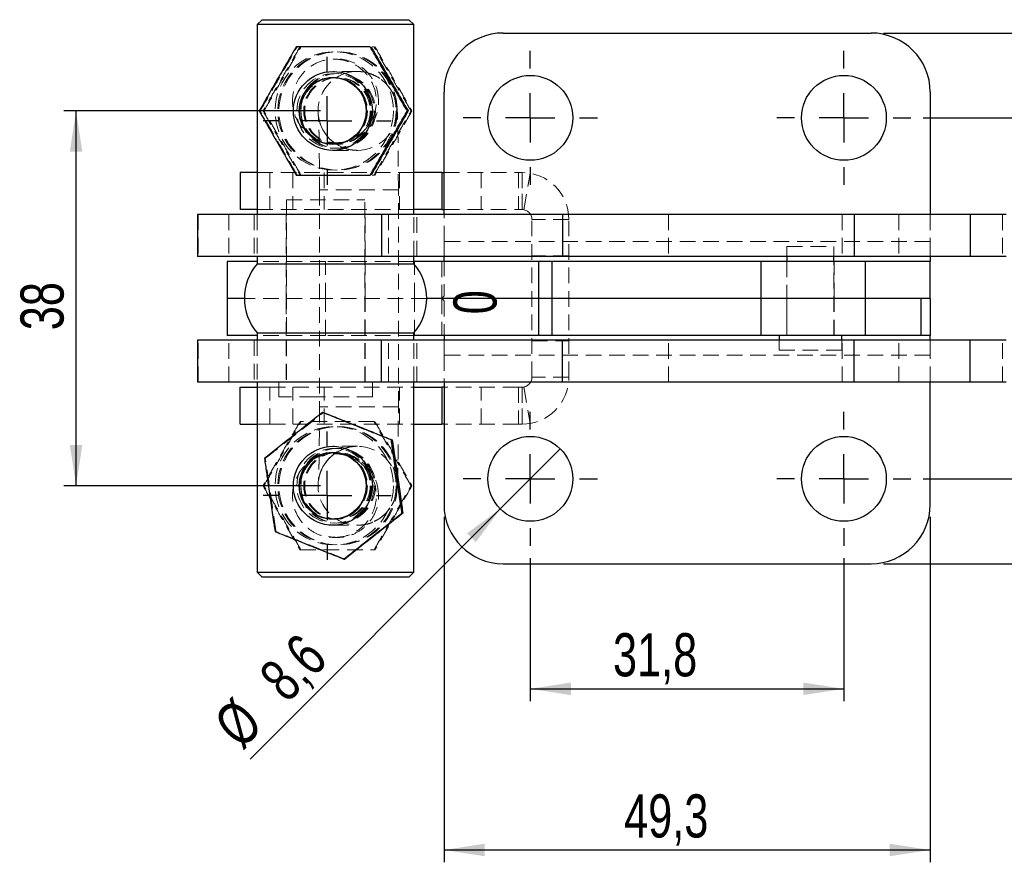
# Model space of a CAD drawing. Header units: millimetres. Extents: x 40 to 407, y 11 to 284.
# Tile 1 of 22: x 40 to 120, y 11 to 80. Entities that reach past the tile are written whole.
import ezdxf

# ---------------------------------------------------------------- set-up
doc = ezdxf.new("R2010")
doc.units = ezdxf.units.MM
doc.linetypes.add('HIDDEN', pattern=[1.905, 1.27, -0.635])
doc.layers.add('FORMATO', color=179, linetype='Continuous')
doc.styles.add('SLDTEXTSTYLE0', font='TXT', dxfattribs={"width": 0.75})
doc.dimstyles.new('SLDDIMSTYLE4', dxfattribs={"dimtxt": 3.5, "dimasz": 3.302, "dimexe": 0, "dimexo": 0.0625, "dimgap": 0.875, "dimtad": 1, "dimdec": 1, "dimlfac": 1.25, "dimrnd": 1e-09, "dimzin": 12, "dimdsep": 46, "dimtxsty": 'SLDTEXTSTYLE0', "dimsah": 1, "dimcen": 0.09, "dimadec": 0, "dimazin": 3, "dimtfac": 1, "dimtdec": 1, "dimtofl": 0, "dimtmove": 0, "dimatfit": 3, "dimfxl": 0, "dimfrac": 2, "dimtolj": 1, "dimtzin": 12, "dimarcsym": 0})
doc.dimstyles.new('SLDDIMSTYLE5', dxfattribs={"dimtxt": 3.5, "dimasz": 3.302, "dimexe": 0, "dimexo": 0.0625, "dimgap": 0.875, "dimtad": 1, "dimdec": 3, "dimlfac": 1.25, "dimrnd": 1e-09, "dimzin": 12, "dimdsep": 46, "dimtxsty": 'SLDTEXTSTYLE0', "dimsah": 1, "dimcen": 0.09, "dimadec": 0, "dimazin": 3, "dimtfac": 1, "dimtdec": 3, "dimtofl": 0, "dimtmove": 0, "dimatfit": 3, "dimfxl": 0, "dimfrac": 2, "dimtolj": 1, "dimtzin": 12, "dimarcsym": 0})
doc.dimstyles.new('SLDDIMSTYLE6', dxfattribs={"dimtxt": 3.5, "dimasz": 3.302, "dimexe": 0, "dimexo": 0.0625, "dimgap": 0.875, "dimtad": 1, "dimdec": 1, "dimlfac": 1.25, "dimrnd": 1e-09, "dimzin": 12, "dimdsep": 46, "dimtxsty": 'SLDTEXTSTYLE0', "dimsah": 1, "dimcen": 0.09, "dimadec": 0, "dimazin": 3, "dimtfac": 1, "dimtofl": 0, "dimtmove": 0, "dimatfit": 3, "dimfxl": 0, "dimfrac": 2, "dimtolj": 1, "dimtzin": 12, "dimarcsym": 0})
doc.dimstyles.new('SLDDIMSTYLE7', dxfattribs={"dimtxt": 3.5, "dimasz": 3.302, "dimexe": 0, "dimexo": 0.0625, "dimgap": 0.875, "dimtad": 1, "dimdec": 3, "dimlfac": 1.25, "dimrnd": 1e-09, "dimdsep": 46, "dimtxsty": 'SLDTEXTSTYLE0', "dimblk1": 'NONE', "dimblk2": 'NONE', "dimsah": 1, "dimcen": 0.09, "dimadec": 0, "dimazin": 2, "dimtfac": 1, "dimtdec": 3, "dimtmove": 0, "dimatfit": 0, "dimldrblk": 'NONE', "dimfxl": 0, "dimfrac": 2, "dimtolj": 1, "dimtzin": 12, "dimarcsym": 0})
doc.dimstyles.new('SLDDIMSTYLE8', dxfattribs={"dimtxt": 3.5, "dimasz": 3.302, "dimexe": 0, "dimexo": 0.0625, "dimgap": 0.875, "dimtad": 1, "dimdec": 3, "dimlfac": 1.25, "dimrnd": 1e-09, "dimzin": 12, "dimdsep": 46, "dimtxsty": 'SLDTEXTSTYLE0', "dimblk1": 'NONE', "dimsah": 1, "dimcen": 0, "dimadec": 0, "dimazin": 3, "dimtfac": 1, "dimtdec": 3, "dimtmove": 0, "dimatfit": 3, "dimldrblk": 'NONE', "dimfxl": 0, "dimfrac": 2, "dimtolj": 1, "dimtzin": 12, "dimarcsym": 0})

# ---------------------------------------------------------------- blocks, each defined once
blk = doc.blocks.new('_D_8')
at = {"layer": 'FORMATO'}
for p, q in [((74.193, 39.498), (74.193, 11.479)), ((113.633, 39.498), (113.633, 11.479)), ((74.193, 12.479), (113.633, 12.479))]:
    blk.add_line(p, q, dxfattribs=at)
for points in [[(74.193, 12.479), (77.495, 11.971), (77.495, 12.987)], [(113.633, 12.479), (110.331, 12.987), (110.331, 11.971)]]:
    blk.add_solid(points, dxfattribs=at)
at = {"layer": 'FORMATO', "insert": (88.803, 16.99), "char_height": 3.5, "attachment_point": 1, "style": 'SLDTEXTSTYLE0'}
blk.add_mtext('49,3', dxfattribs=at)
blk = doc.blocks.new('_D_9')
at = {"layer": 'FORMATO'}
for p, q in [((109.833, 78.737), (151.622, 78.737)), ((150.622, 35.698), (150.622, 78.737)), ((109.833, 35.698), (151.622, 35.698)), ((150.622, 35.698), (150.622, 20.092))]:
    blk.add_line(p, q, dxfattribs=at)
for points in [[(150.622, 78.737), (150.114, 75.435), (151.13, 75.435)], [(150.622, 35.698), (151.13, 39), (150.114, 39)]]:
    blk.add_solid(points, dxfattribs=at)
at = {"layer": 'FORMATO', "insert": (146.11, 20.092), "char_height": 3.5, "attachment_point": 1, "rotation": 90, "style": 'SLDTEXTSTYLE0'}
blk.add_mtext('53,8', dxfattribs=at)
blk = doc.blocks.new('_D_10')
at = {"layer": 'FORMATO', "insert": (74.956, 55.925), "char_height": 3.5, "attachment_point": 1, "rotation": 90, "style": 'SLDTEXTSTYLE0'}
blk.add_mtext('0', dxfattribs=at)
blk = doc.blocks.new('_NONE')
blk = doc.blocks.new('_D_11')
at = {"layer": 'FORMATO'}
for p, q in [((81.193, 36.138), (81.193, 24.548)), ((106.633, 36.138), (106.633, 24.548)), ((81.193, 25.548), (106.633, 25.548))]:
    blk.add_line(p, q, dxfattribs=at)
for points in [[(81.193, 25.548), (84.495, 25.04), (84.495, 26.056)], [(106.633, 25.548), (103.331, 26.056), (103.331, 25.04)]]:
    blk.add_solid(points, dxfattribs=at)
at = {"layer": 'FORMATO', "insert": (87.901, 30.06), "char_height": 3.5, "attachment_point": 1, "style": 'SLDTEXTSTYLE0'}
blk.add_mtext('31,8', dxfattribs=at)
blk = doc.blocks.new('_D_12')
at = {"layer": 'FORMATO'}
for p, q in [((113.073, 71.857), (130.103, 71.857)), ((129.103, 42.578), (129.103, 71.857)), ((113.073, 42.578), (130.103, 42.578)), ((129.103, 42.578), (129.103, 20.092))]:
    blk.add_line(p, q, dxfattribs=at)
for points in [[(129.103, 71.857), (128.595, 68.555), (129.611, 68.555)], [(129.103, 42.578), (129.611, 45.88), (128.595, 45.88)]]:
    blk.add_solid(points, dxfattribs=at)
at = {"layer": 'FORMATO', "insert": (124.591, 20.092), "char_height": 3.5, "attachment_point": 1, "rotation": 90, "style": 'SLDTEXTSTYLE0'}
blk.add_mtext('36,6', dxfattribs=at)
blk = doc.blocks.new('_D_13')
at = {"layer": 'FORMATO'}
for q in [(83.626, 45.01), (58.465, 19.849)]:
    blk.add_line((78.761, 40.146), q, dxfattribs=at)
blk.add_solid([(78.761, 40.146), (76.067, 38.17), (76.785, 37.451)], dxfattribs=at)
at = {"layer": 'FORMATO', "char_height": 3.5, "attachment_point": 1, "rotation": 45, "style": 'SLDTEXTSTYLE0'}
for s, insert in [('8,6', (58.98, 26.799)), ('%%c', (55.286, 23.029))]:
    blk.add_mtext(s, dxfattribs=dict(at, insert=insert))
blk = doc.blocks.new('_D_14')
at = {"layer": 'FORMATO'}
for p, q in [((64.175, 72.418), (43.348, 72.418)), ((44.348, 42.018), (44.348, 72.418)), ((64.175, 42.018), (43.348, 42.018))]:
    blk.add_line(p, q, dxfattribs=at)
for points in [[(44.348, 72.418), (43.84, 69.116), (44.856, 69.116)], [(44.348, 42.018), (44.856, 45.32), (43.84, 45.32)]]:
    blk.add_solid(points, dxfattribs=at)
at = {"layer": 'FORMATO', "insert": (39.836, 54.632), "char_height": 3.5, "attachment_point": 1, "rotation": 90, "style": 'SLDTEXTSTYLE0'}
blk.add_mtext('38', dxfattribs=at)
blk = doc.blocks.new('SW_CENTERMARKSYMBOL_4')
at = {"layer": 'FORMATO', "color": 0}
for p, q in [((0, 4), (0, 5.2)), ((0, 0), (0, 2)), ((-4, 0), (-5.2, 0)), ((0, 0), (-2, 0)), ((0, 0), (0, -2)), ((0, 0), (2, 0)), ((4, 0), (5.2, 0)), ((0, -4), (0, -5.2))]:
    blk.add_line(p, q, dxfattribs=at)
blk = doc.blocks.new('SW_CENTERMARKSYMBOL_5')
at = {"layer": 'FORMATO', "color": 0}
for p, q in [((0, 4), (0, 5.2)), ((0, 0), (0, 2)), ((-4, 0), (-5.2, 0)), ((0, 0), (-2, 0)), ((0, 0), (0, -2)), ((0, 0), (2, 0)), ((4, 0), (5.2, 0)), ((0, -4), (0, -5.2))]:
    blk.add_line(p, q, dxfattribs=at)
blk = doc.blocks.new('SW_CENTERMARKSYMBOL_6')
at = {"layer": 'FORMATO', "color": 0}
for p, q in [((0, 4), (0, 5.44)), ((0, 0), (0, 2)), ((-4, 0), (-5.44, 0)), ((0, 0), (-2, 0)), ((0, 0), (0, -2)), ((0, 0), (2, 0)), ((4, 0), (5.44, 0)), ((0, -4), (0, -5.44))]:
    blk.add_line(p, q, dxfattribs=at)
blk = doc.blocks.new('SW_CENTERMARKSYMBOL_7')
at = {"layer": 'FORMATO', "color": 0}
for p, q in [((0, 4), (0, 5.44)), ((0, 0), (0, 2)), ((-4, 0), (-5.44, 0)), ((0, 0), (-2, 0)), ((0, 0), (0, -2)), ((0, 0), (2, 0)), ((4, 0), (5.44, 0)), ((0, -4), (0, -5.44))]:
    blk.add_line(p, q, dxfattribs=at)
blk = doc.blocks.new('SW_CENTERMARKSYMBOL_8')
at = {"layer": 'FORMATO', "color": 0}
for p, q in [((0, 4), (0, 5.44)), ((0, 0), (0, 2)), ((-4, 0), (-5.44, 0)), ((0, 0), (-2, 0)), ((0, 0), (0, -2)), ((0, 0), (2, 0)), ((4, 0), (5.44, 0)), ((0, -4), (0, -5.44))]:
    blk.add_line(p, q, dxfattribs=at)
blk = doc.blocks.new('SW_CENTERMARKSYMBOL_9')
at = {"layer": 'FORMATO', "color": 0}
for p, q in [((0, 4), (0, 5.44)), ((0, 0), (0, 2)), ((-4, 0), (-5.44, 0)), ((0, 0), (-2, 0)), ((0, 0), (0, -2)), ((0, 0), (2, 0)), ((4, 0), (5.44, 0)), ((0, -4), (0, -5.44))]:
    blk.add_line(p, q, dxfattribs=at)

msp = doc.modelspace()

# ---------------------------------------------------------------- linework, layer by layer
at = {"color": 7, "linetype": 'Continuous', "lineweight": 25}
for p, q in [((59.44722, 79.81767), (59.04722, 79.41767)), ((59.04722, 79.41767), (59.04722, 64.01767)), ((71.74722, 79.41767), (59.04722, 79.41767)), ((59.44722, 79.81767), (71.34722, 79.81767)), ((71.74722, 79.41767), (71.34722, 79.81767)), ((71.74722, 64.01767), (71.74722, 79.41767)), ((78.99326, 78.73734), (108.83326, 78.73734)), ((74.19326, 64.01767), (74.19326, 73.93734)), ((113.63326, 73.93734), (113.63326, 64.01767)), ((71.21131, 72.41767), (71.27779, 72.41767)), ((57.66049, 67.41767), (57.66049, 64.41767)), ((59.04722, 67.41767), (57.66049, 67.41767)), ((74.02585, 67.41767), (71.74722, 67.41767)), ((74.02585, 67.41767), (74.02585, 64.41767)), ((74.02585, 67.41767), (74.19326, 67.41767)), ((54.19722, 64.01767), (54.19722, 60.61767)), ((69.11322, 64.01767), (54.19722, 64.01767)), ((59.04722, 64.41767), (57.66049, 64.41767)), ((69.11322, 64.01767), (69.11322, 60.61767)), ((83.81143, 64.01767), (69.11322, 64.01767)), ((74.02585, 64.41767), (71.74722, 64.41767)), ((74.02585, 64.41767), (74.19326, 64.41767)), ((83.81143, 64.01767), (83.81143, 60.61767)), ((107.46007, 64.01767), (83.81143, 64.01767)), ((107.46007, 64.01767), (107.46007, 60.61767)), ((116.87377, 64.01767), (107.46007, 64.01767)), ((116.87377, 64.01767), (116.87377, 60.61767)), ((119.78865, 64.01767), (116.87377, 64.01767)), ((69.11322, 60.61767), (54.19722, 60.61767)), ((56.59326, 60.21767), (56.59326, 57.21767)), ((59.04722, 60.21767), (56.59326, 60.21767)), ((59.04722, 60.61767), (59.04722, 60.01767)), ((59.04722, 60.01767), (65.2864, 60.01767)), ((65.2864, 60.01767), (71.74722, 60.01767)), ((83.81143, 60.61767), (69.11322, 60.61767)), ((71.74722, 60.01767), (71.74722, 60.61767)), ((81.87641, 60.21767), (71.74722, 60.21767)), ((74.19326, 60.28599), (74.19326, 60.61767)), ((81.87641, 57.21767), (81.87641, 60.21767)), ((82.95495, 60.21767), (81.87641, 60.21767)), ((82.95495, 57.21767), (82.95495, 60.21767)), ((99.90766, 60.21767), (82.95495, 60.21767)), ((107.46007, 60.61767), (83.81143, 60.61767)), ((99.90766, 57.21767), (99.90766, 60.21767)), ((108.37625, 60.21767), (99.90766, 60.21767)), ((102.00826, 60.61767), (102.00826, 60.21767)), ((105.81826, 60.21767), (105.81826, 60.61767)), ((116.87377, 60.61767), (107.46007, 60.61767)), ((108.37625, 57.21767), (108.37625, 60.21767)), ((113.63326, 60.21767), (108.37625, 60.21767)), ((113.63326, 60.61767), (113.63326, 60.21767)), ((113.63326, 57.21767), (113.63326, 60.21767)), ((119.78865, 60.61767), (116.87377, 60.61767)), ((56.59326, 57.21767), (56.59326, 54.21767)), ((57.99722, 57.21767), (56.59326, 57.21767)), ((81.87641, 57.21767), (72.79722, 57.21767)), ((82.95495, 57.21767), (81.87641, 57.21767)), ((81.87641, 54.21767), (81.87641, 57.21767)), ((99.90766, 57.21767), (82.95495, 57.21767)), ((82.95495, 54.21767), (82.95495, 57.21767)), ((108.37625, 57.21767), (99.90766, 57.21767)), ((99.90766, 54.21767), (99.90766, 57.21767)), ((113.63326, 57.21767), (108.37625, 57.21767)), ((108.37625, 54.21767), (108.37625, 57.21767)), ((112.90688, 57.21767), (108.37625, 57.21767)), ((112.90688, 54.21767), (112.90688, 57.21767)), ((113.63326, 57.21767), (113.63326, 54.21767)), ((59.04722, 54.41767), (59.04722, 53.81767)), ((59.04722, 54.41767), (65.2864, 54.41767)), ((65.2864, 54.41767), (71.74722, 54.41767)), ((71.74722, 53.81767), (71.74722, 54.41767)), ((54.19722, 53.81767), (54.19722, 50.41767)), ((69.11322, 53.81767), (54.19722, 53.81767)), ((59.04722, 54.21767), (56.59326, 54.21767)), ((69.11322, 50.41767), (69.11322, 53.81767)), ((83.81143, 53.81767), (69.11322, 53.81767)), ((81.87641, 54.21767), (71.74722, 54.21767)), ((74.19326, 54.14936), (74.19326, 53.81767)), ((82.95495, 54.21767), (81.87641, 54.21767)), ((99.90766, 54.21767), (82.95495, 54.21767)), ((83.81143, 50.41767), (83.81143, 53.81767)), ((107.46007, 53.81767), (83.81143, 53.81767)), ((108.37625, 54.21767), (99.90766, 54.21767)), ((101.37326, 54.21767), (101.37326, 53.81767)), ((106.45326, 53.81767), (106.45326, 54.21767)), ((107.46007, 50.41767), (107.46007, 53.81767)), ((116.87377, 53.81767), (107.46007, 53.81767)), ((112.90688, 54.21767), (108.37625, 54.21767)), ((113.63326, 54.21767), (112.90688, 54.21767)), ((113.63326, 53.81767), (113.63326, 54.21767)), ((116.87377, 50.41767), (116.87377, 53.81767)), ((119.78865, 53.81767), (116.87377, 53.81767)), ((69.11322, 50.41767), (54.19722, 50.41767)), ((59.04722, 50.41767), (59.04722, 35.01767)), ((83.81143, 50.41767), (69.11322, 50.41767)), ((71.74722, 35.01767), (71.74722, 50.41767)), ((74.19326, 50.41767), (74.19326, 40.49801)), ((107.46007, 50.41767), (83.81143, 50.41767)), ((116.87377, 50.41767), (107.46007, 50.41767)), ((113.63326, 40.49801), (113.63326, 50.41767)), ((119.78865, 50.41767), (116.87377, 50.41767)), ((57.66049, 47.01767), (57.66049, 50.01767)), ((57.66049, 50.01767), (59.04722, 50.01767)), ((71.74722, 50.01767), (74.02585, 50.01767)), ((74.02585, 50.01767), (74.02585, 47.01767)), ((74.19326, 50.01767), (74.02585, 50.01767)), ((64.34561, 47.95988), (64.41209, 47.95988)), ((57.66049, 47.01767), (59.04722, 47.01767)), ((71.74722, 47.01767), (74.02585, 47.01767)), ((74.19326, 47.01767), (74.02585, 47.01767)), ((69.92201, 45.73555), (69.98849, 45.73555)), ((70.78418, 39.79335), (70.85066, 39.79335)), ((66.06995, 36.07547), (66.13643, 36.07547)), ((78.99326, 35.69801), (108.83326, 35.69801)), ((59.04722, 35.01767), (59.44722, 34.61767)), ((59.04722, 35.01767), (71.74722, 35.01767)), ((71.34722, 34.61767), (59.44722, 34.61767)), ((71.34722, 34.61767), (71.74722, 35.01767))]:
    msp.add_line(p, q, dxfattribs=at)
at = {"color": 7, "linetype": 'HIDDEN', "lineweight": 18}
for p, q in [((68.52195, 77.61767), (68.3571, 77.61767)), ((65.50805, 76.61767), (65.2864, 76.61767)), ((65.28234, 75.11767), (65.1747, 75.11767)), ((67.17737, 75.61767), (65.18081, 75.61767)), ((65.59474, 75.11767), (65.51211, 75.11767)), ((59.20426, 72.41767), (59.27074, 72.41767)), ((59.51665, 72.41767), (59.58313, 72.41767)), ((71.52371, 72.41767), (71.59019, 72.41767)), ((65.1747, 69.71767), (65.28234, 69.71767)), ((65.2864, 69.81767), (65.50805, 69.81767)), ((65.51211, 69.71767), (65.59474, 69.71767)), ((65.18081, 69.21767), (67.17737, 69.21767)), ((60.06049, 67.41767), (59.04722, 67.41767)), ((60.06049, 67.41767), (60.06049, 64.41767)), ((71.74722, 67.41767), (60.06049, 67.41767)), ((61.93391, 67.41767), (61.93391, 64.41767)), ((64.47893, 67.41767), (64.47893, 64.41767)), ((68.3571, 67.21767), (68.52195, 67.21767)), ((70.56964, 67.41767), (70.56964, 64.41767)), ((74.19326, 67.41767), (80.22262, 67.41767)), ((77.22074, 67.41767), (77.22074, 64.41767)), ((80.22262, 67.41767), (80.22262, 64.41767)), ((80.52423, 67.41767), (80.22262, 67.41767)), ((80.52423, 67.41767), (80.52423, 64.41767)), ((80.52423, 64.41767), (80.52423, 67.41767)), ((80.66021, 64.40603), (81.17011, 67.36238)), ((64.08906, 66.01767), (64.08906, 48.41767)), ((70.48858, 66.01767), (64.1047, 66.01767)), ((70.48906, 48.41767), (70.48906, 66.01767)), ((61.41826, 65.21767), (67.76826, 65.21767)), ((61.41826, 65.21767), (61.41826, 50.41767)), ((67.76826, 50.41767), (67.76826, 65.21767)), ((54.25965, 64.01767), (54.25965, 60.61767)), ((56.7372, 64.01767), (56.7372, 60.61767)), ((58.79722, 64.01767), (58.79722, 60.61767)), ((60.06049, 64.41767), (59.04722, 64.41767)), ((59.04722, 64.01767), (59.04722, 60.61767)), ((71.74722, 64.41767), (60.06049, 64.41767)), ((61.39326, 64.01767), (61.39326, 60.61767)), ((67.79326, 60.61767), (67.79326, 64.01767)), ((69.70225, 64.01767), (69.70225, 60.61767)), ((71.74722, 60.61767), (71.74722, 64.01767)), ((71.99722, 60.61767), (71.99722, 64.01767)), ((74.19326, 64.41767), (80.22262, 64.41767)), ((74.19326, 61.81767), (74.19326, 64.01767)), ((80.52423, 64.41767), (80.22262, 64.41767)), ((92.39287, 64.01767), (92.39287, 60.61767)), ((106.48472, 64.01767), (106.48472, 60.61767)), ((111.09146, 64.01767), (111.09146, 60.61767)), ((113.63326, 64.01767), (113.63326, 61.81767)), ((119.49828, 64.01767), (119.49828, 60.61767)), ((81.32423, 50.81767), (81.32423, 63.61767)), ((84.32423, 63.61767), (81.32423, 63.61767)), ((84.32423, 50.81767), (84.32423, 63.61767)), ((74.19326, 60.61767), (74.19326, 61.81767)), ((113.63326, 61.81767), (74.19326, 61.81767)), ((113.63326, 61.81767), (113.63326, 60.61767)), ((102.00826, 61.41767), (103.91326, 61.41767)), ((102.00826, 61.41767), (102.00826, 60.61767)), ((103.91326, 61.41767), (105.81826, 61.41767)), ((105.81826, 60.61767), (105.81826, 61.41767)), ((64.59326, 60.21767), (59.04722, 60.21767)), ((61.39326, 60.21767), (61.39326, 57.21767)), ((64.59326, 57.21767), (64.59326, 60.21767)), ((71.74722, 60.21767), (64.59326, 60.21767)), ((67.79326, 57.21767), (67.79326, 60.21767)), ((71.79326, 57.21767), (71.79326, 60.21767)), ((74.01441, 60.21767), (74.01441, 57.21767)), ((74.19326, 60.28599), (74.19326, 57.41408)), ((84.32423, 60.65767), (81.32423, 60.65767)), ((101.99326, 60.21767), (101.99326, 57.21767)), ((102.00826, 60.21767), (102.00826, 54.21767)), ((105.81826, 54.21767), (105.81826, 60.21767)), ((105.83326, 57.21767), (105.83326, 60.21767)), ((64.59326, 57.21767), (57.99722, 57.21767)), ((61.39326, 57.21767), (61.39326, 54.21767)), ((72.79722, 57.21767), (64.59326, 57.21767)), ((64.59326, 54.21767), (64.59326, 57.21767)), ((67.79326, 54.21767), (67.79326, 57.21767)), ((71.79326, 54.21767), (71.79326, 57.21767)), ((74.01441, 57.21767), (74.19326, 57.41408)), ((74.01441, 57.21767), (74.01441, 54.21767)), ((74.01441, 57.21767), (74.19326, 57.02127)), ((74.19326, 57.02127), (74.19326, 54.14936)), ((101.99326, 57.21767), (101.99326, 54.21767)), ((105.83326, 54.21767), (105.83326, 57.21767)), ((54.25965, 50.41767), (54.25965, 53.81767)), ((56.7372, 50.41767), (56.7372, 53.81767)), ((58.79722, 53.81767), (58.79722, 50.41767)), ((64.59326, 54.21767), (59.04722, 54.21767)), ((59.04722, 53.81767), (59.04722, 50.41767)), ((61.39326, 53.81767), (61.39326, 50.41767)), ((71.74722, 54.21767), (64.59326, 54.21767)), ((67.79326, 50.41767), (67.79326, 53.81767)), ((69.70225, 50.41767), (69.70225, 53.81767)), ((71.74722, 50.41767), (71.74722, 53.81767)), ((71.99722, 50.41767), (71.99722, 53.81767)), ((74.19326, 53.81767), (74.19326, 52.61767)), ((81.32423, 53.77767), (84.32423, 53.77767)), ((92.39287, 50.41767), (92.39287, 53.81767)), ((101.37326, 53.81767), (101.37326, 53.01767)), ((106.45326, 53.01767), (106.45326, 53.81767)), ((106.48472, 50.41767), (106.48472, 53.81767)), ((111.09146, 50.41767), (111.09146, 53.81767)), ((113.63326, 52.61767), (113.63326, 53.81767)), ((119.49828, 50.41767), (119.49828, 53.81767)), ((106.45326, 53.01767), (101.37326, 53.01767)), ((113.63326, 52.61767), (74.19326, 52.61767)), ((74.19326, 52.61767), (74.19326, 50.41767)), ((113.63326, 50.41767), (113.63326, 52.61767)), ((60.78326, 50.41767), (60.78326, 49.21767)), ((68.40326, 49.21767), (68.40326, 50.41767)), ((84.32423, 50.81767), (81.32423, 50.81767)), ((59.04722, 50.01767), (60.06049, 50.01767)), ((60.06049, 47.01767), (60.06049, 50.01767)), ((60.06049, 50.01767), (71.74722, 50.01767)), ((61.93391, 47.01767), (61.93391, 50.01767)), ((64.47893, 47.01767), (64.47893, 50.01767)), ((70.56964, 47.01767), (70.56964, 50.01767)), ((80.22262, 50.01767), (74.19326, 50.01767)), ((77.22074, 47.01767), (77.22074, 50.01767)), ((80.22262, 50.01767), (80.22262, 47.01767)), ((80.22262, 50.01767), (80.52423, 50.01767)), ((80.52423, 47.01767), (80.52423, 50.01767)), ((80.52423, 50.01767), (80.52423, 47.01767)), ((80.66021, 50.02931), (81.17011, 47.07297)), ((63.73711, 49.21767), (60.78326, 49.21767)), ((68.40326, 49.21767), (63.73711, 49.21767)), ((70.48858, 48.41767), (64.1047, 48.41767)), ((59.04722, 47.01767), (60.06049, 47.01767)), ((60.06049, 47.01767), (71.74722, 47.01767)), ((80.22262, 47.01767), (74.19326, 47.01767)), ((80.22262, 47.01767), (80.52423, 47.01767)), ((67.17737, 45.21767), (65.18081, 45.21767)), ((59.63138, 44.242), (59.69786, 44.242)), ((65.28234, 44.71767), (65.1747, 44.71767)), ((65.50805, 44.61767), (65.2864, 44.61767)), ((65.59474, 44.71767), (65.51211, 44.71767)), ((59.51665, 42.01767), (59.58313, 42.01767)), ((71.52371, 42.01767), (71.59019, 42.01767)), ((65.1747, 39.31767), (65.28234, 39.31767)), ((65.51211, 39.31767), (65.59474, 39.31767)), ((65.18081, 38.81767), (67.17737, 38.81767)), ((60.49355, 38.2998), (60.56003, 38.2998)), ((65.2864, 37.81767), (65.50805, 37.81767))]:
    msp.add_line(p, q, dxfattribs=at)
for centre, radius in [((65.28693, 72.41776), 4.7998), ((65.50857, 72.41776), 4.7998), ((65.59933, 72.41776), 4.7998), ((65.28608, 72.41774), 3.03231), ((65.50773, 72.41774), 3.03231), ((65.59848, 72.41774), 3.03231), ((65.28205, 72.41761), 2.69987), ((65.51239, 72.41761), 2.69987), ((65.59445, 72.41761), 2.69987), ((67.17703, 72.41775), 3.19985), ((65.28635, 42.01714), 4.79947), ((65.50857, 42.01776), 4.7998), ((65.59933, 42.01776), 4.7998), ((65.28655, 42.01799), 3.03215), ((65.50773, 42.01774), 3.03231), ((65.59848, 42.01774), 3.03231), ((67.17703, 42.0176), 3.19985), ((65.28235, 42.01797), 2.6997), ((65.51239, 42.01761), 2.69987), ((65.59445, 42.01761), 2.69987)]:
    msp.add_circle(centre, radius, dxfattribs=at)
at = {"color": 7, "linetype": 'Continuous', "lineweight": 25}
for centre, radius in [((65.18047, 72.41775), 3.19985), ((65.17477, 72.41739), 2.72125), ((65.17477, 72.41739), 2.69971), ((81.19326, 71.85734), 3.44), ((106.63326, 71.85734), 3.44), ((81.19326, 42.57801), 3.44), ((106.63326, 42.57801), 3.44), ((65.18047, 42.0176), 3.19985), ((65.17441, 42.01768), 2.72142), ((65.17441, 42.01768), 2.69989)]:
    msp.add_circle(centre, radius, dxfattribs=at)
for centre, radius, start, end in [((78.99326, 73.93734), 4.8, 90, 180), ((108.83326, 73.93734), 4.8, 0, 90), ((62.25556, 57.21767), 4.25833, 138.8879096, 221.1120904), ((68.53889, 57.21767), 4.25833, 318.8879096, 41.1120904), ((78.99326, 40.49801), 4.8, 180, 270), ((108.83326, 40.49801), 4.8, 270, 0)]:
    msp.add_arc(centre, radius, start, end, dxfattribs=at)
at = {"color": 7, "linetype": 'HIDDEN', "lineweight": 18}
for centre, radius, start, end in [((80.52423, 63.61767), 3.8, 0, 90), ((80.52423, 63.61767), 0.8, 0, 90), ((80.52423, 50.81767), 0.8, 270, 360), ((80.52423, 50.81767), 3.8, 270, 0)]:
    msp.add_arc(centre, radius, start, end, dxfattribs=at)
at = {"color": 7, "linetype": 'Continuous', "lineweight": 25}
for points, knots in [([(62.20602, 77.61767), (61.94315, 77.16636), (61.41171, 76.25393), (60.62958, 74.90205), (59.88612, 73.60972), (59.43293, 72.81744), (59.20426, 72.41767)], [0, 0, 0, 0, 0.26460227, 0.5349422, 0.76534026, 1, 1, 1, 1]), ([(68.20955, 77.61767), (67.83066, 77.61767), (67.06923, 77.61767), (65.77926, 77.61767), (64.3422, 77.61767), (63.11255, 77.61767), (62.40722, 77.61767), (62.20602, 77.61767)], [0, 0, 0, 0, 0.1920504, 0.38595637, 0.63793339, 0.89671933, 1, 1, 1, 1]), ([(71.21131, 72.41767), (70.94844, 72.86899), (70.417, 73.78142), (69.63488, 75.1333), (68.89141, 76.42563), (68.43822, 77.21791), (68.20955, 77.61767)], [0, 0, 0, 0, 0.264602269, 0.534942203, 0.765340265, 1, 1, 1, 1]), ([(68.27603, 77.61767), (68.5389, 77.16636), (69.07034, 76.25393), (69.85246, 74.90205), (70.59593, 73.60972), (71.04912, 72.81744), (71.27779, 72.41767)], [0, 0, 0, 0, 0.26460227, 0.5349422, 0.76534026, 1, 1, 1, 1]), ([(59.20426, 72.41767), (59.46244, 71.96636), (59.98442, 71.05393), (60.76308, 69.70205), (61.51163, 68.40972), (61.97315, 67.61744), (62.20602, 67.21767)], [0, 0, 0, 0, 0.26460227, 0.5349422, 0.76534026, 1, 1, 1, 1]), ([(68.20955, 67.21767), (68.46774, 67.66899), (68.98971, 68.58142), (69.76837, 69.9333), (70.51692, 71.22563), (70.97844, 72.01791), (71.21131, 72.41767)], [0, 0, 0, 0, 0.26460227, 0.5349422, 0.76534026, 1, 1, 1, 1]), ([(71.27779, 72.41767), (71.0196, 71.96636), (70.49763, 71.05393), (69.71897, 69.70205), (68.97042, 68.40972), (68.5089, 67.61744), (68.27603, 67.21767)], [0, 0, 0, 0, 0.26460227, 0.5349422, 0.76534026, 1, 1, 1, 1]), ([(62.20602, 67.21767), (62.40722, 67.21767), (63.10002, 67.21767), (64.32891, 67.21767), (65.76214, 67.21767), (67.06512, 67.21767), (67.82662, 67.21767), (68.20955, 67.21767)], [0, 0, 0, 0, 0.10328107, 0.35563244, 0.61404116, 0.80591557, 1, 1, 1, 1]), ([(64.34561, 47.95988), (63.93411, 47.63719), (63.10219, 46.98483), (61.87487, 46.01827), (60.70581, 45.09429), (59.99171, 44.52783), (59.63138, 44.242)], [0, 0, 0, 0, 0.264602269, 0.534942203, 0.765340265, 1, 1, 1, 1]), ([(69.92201, 45.73555), (69.43568, 45.92861), (68.45248, 46.3189), (67.00101, 46.89717), (65.61768, 47.44997), (64.77222, 47.78887), (64.34561, 47.95988)], [0, 0, 0, 0, 0.26460227, 0.5349422, 0.76534026, 1, 1, 1, 1]), ([(64.41209, 47.95988), (64.89842, 47.76682), (65.88162, 47.37653), (67.3331, 46.79825), (68.71642, 46.24546), (69.56189, 45.90655), (69.98849, 45.73555)], [0, 0, 0, 0, 0.26460227, 0.5349422, 0.76534026, 1, 1, 1, 1]), ([(70.78418, 39.79335), (70.75418, 39.99346), (70.65086, 40.68249), (70.47002, 41.9026), (70.2639, 43.32144), (70.08033, 44.60803), (69.97499, 45.35828), (69.92201, 45.73555)], [0, 0, 0, 0, 0.10328107, 0.35563244, 0.61404116, 0.80591557, 1, 1, 1, 1]), ([(69.98849, 45.73555), (70.10146, 44.97932), (70.28828, 43.72873), (70.55095, 41.91493), (70.72422, 40.69502), (70.8226, 39.99347), (70.85066, 39.79335)], [0, 0, 0, 0, 0.38564386, 0.63774913, 0.89666677, 1, 1, 1, 1]), ([(59.63138, 44.242), (59.6838, 43.86871), (59.78913, 43.11853), (59.97084, 41.84481), (60.17745, 40.42223), (60.35836, 39.2014), (60.46355, 38.4999), (60.49355, 38.2998)], [0, 0, 0, 0, 0.1920504, 0.38595637, 0.63793339, 0.89671933, 1, 1, 1, 1]), ([(66.06995, 36.07547), (66.47677, 36.39815), (67.29923, 37.05052), (68.52309, 38.01708), (69.69723, 38.94106), (70.41966, 39.50752), (70.78418, 39.79335)], [0, 0, 0, 0, 0.26460227, 0.5349422, 0.76534026, 1, 1, 1, 1]), ([(70.85066, 39.79335), (70.44385, 39.47067), (69.62139, 38.81831), (68.39753, 37.85174), (67.22339, 36.92776), (66.50096, 36.3613), (66.13643, 36.07547)], [0, 0, 0, 0, 0.26460227, 0.5349422, 0.76534026, 1, 1, 1, 1]), ([(60.49355, 38.2998), (60.9752, 38.10674), (61.94894, 37.71645), (63.39695, 37.13817), (64.78536, 36.58538), (65.63915, 36.24648), (66.06995, 36.07547)], [0, 0, 0, 0, 0.26460227, 0.5349422, 0.76534026, 1, 1, 1, 1])]:
    msp.add_open_spline(points, degree=3, knots=knots, dxfattribs=at)
at = {"color": 7, "linetype": 'HIDDEN', "lineweight": 18}
for points, knots in [([(59.27074, 72.41767), (59.53361, 72.86899), (60.06505, 73.78142), (60.84717, 75.1333), (61.59064, 76.42563), (62.04383, 77.21791), (62.2725, 77.61767)], [0, 0, 0, 0, 0.26460227, 0.5349422, 0.76534026, 1, 1, 1, 1]), ([(62.51842, 77.61767), (62.25555, 77.16636), (61.72411, 76.25393), (60.94198, 74.90205), (60.19851, 73.60972), (59.74532, 72.81744), (59.51665, 72.41767)], [0, 0, 0, 0, 0.264602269, 0.534942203, 0.765340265, 1, 1, 1, 1]), ([(59.58313, 72.41767), (59.846, 72.86899), (60.37745, 73.78142), (61.15957, 75.1333), (61.90304, 76.42563), (62.35623, 77.21791), (62.5849, 77.61767)], [0, 0, 0, 0, 0.26460227, 0.5349422, 0.76534026, 1, 1, 1, 1]), ([(71.52371, 72.41767), (71.26084, 72.86899), (70.7294, 73.78142), (69.94727, 75.1333), (69.20381, 76.42563), (68.75062, 77.21791), (68.52195, 77.61767)], [0, 0, 0, 0, 0.264602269, 0.534942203, 0.765340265, 1, 1, 1, 1]), ([(68.58843, 77.61767), (68.8513, 77.16636), (69.38274, 76.25393), (70.16486, 74.90205), (70.90833, 73.60972), (71.36152, 72.81744), (71.59019, 72.41767)], [0, 0, 0, 0, 0.26460227, 0.5349422, 0.76534026, 1, 1, 1, 1]), ([(65.2864, 69.81767), (64.93208, 69.85034), (64.22434, 69.9156), (63.27294, 70.41839), (62.49024, 71.18854), (61.97857, 72.2256), (61.85016, 73.36866), (62.06593, 74.40644), (62.55299, 75.31454), (63.3403, 76.08277), (64.40003, 76.5709), (65.54258, 76.66546), (66.58515, 76.41563), (67.49748, 75.87803), (68.24196, 75.04709), (68.68897, 73.96967), (68.7369, 72.83542), (68.45608, 71.82875), (67.89894, 70.94348), (67.03606, 70.22409), (66.08665, 69.85971), (65.48325, 69.82802), (65.2864, 69.81767)], [0, 0, 0, 0, 0.04880378, 0.09748229, 0.14942454, 0.2060904, 0.25911033, 0.30464353, 0.35124857, 0.40476573, 0.46144358, 0.51296529, 0.55980263, 0.60783041, 0.66107864, 0.71789035, 0.76907332, 0.81400577, 0.8618609, 0.91670417, 0.97282634, 1, 1, 1, 1]), ([(68.8903, 73.21767), (68.85864, 73.56825), (68.79542, 74.26804), (68.3094, 75.21585), (67.54983, 76.01838), (66.51644, 76.51835), (65.62797, 76.68548), (65.18752, 76.58517), (65.11466, 76.56858)], [0, 0, 0, 0, 0.17979049, 0.35887961, 0.55510378, 0.76677979, 0.96142369, 1, 1, 1, 1]), ([(68.42134, 75.35021), (68.34893, 75.38495), (68.08286, 75.51258), (67.65632, 75.5974), (67.30975, 75.61207), (67.17737, 75.61767)], [0, 0, 0, 0, 0.18771164, 0.68973526, 1, 1, 1, 1]), ([(70.48906, 66.01767), (70.48899, 66.18837), (70.48879, 66.68431), (70.48648, 67.49939), (70.48134, 68.43489), (70.47375, 69.31769), (70.46387, 70.12879), (70.45185, 70.85207), (70.43779, 71.47504), (70.42138, 71.99398), (70.40472, 72.34631), (70.3865, 72.59321), (70.36424, 72.7955), (70.3282, 73.01933), (70.26079, 73.30492), (70.14102, 73.65306), (69.94545, 74.04889), (69.65865, 74.46389), (69.2684, 74.8604), (68.84898, 75.17358), (68.54178, 75.30047), (68.42134, 75.35021)], [0, 0, 0, 0, 0.039463, 0.11465782, 0.1899372, 0.26530354, 0.34083436, 0.41666288, 0.49305751, 0.5706708, 0.65164998, 0.69955464, 0.72927835, 0.75316139, 0.7770712, 0.80662843, 0.84132379, 0.88016418, 0.92326823, 0.96991622, 1, 1, 1, 1]), ([(64.82086, 69.89095), (65.18337, 69.84933), (65.88498, 69.76878), (66.90645, 70.06743), (67.79431, 70.63077), (68.49916, 71.49313), (68.85042, 72.42685), (68.88072, 73.0276), (68.8903, 73.21767)], [0, 0, 0, 0, 0.17706678, 0.34269248, 0.51461868, 0.70570135, 0.90688317, 1, 1, 1, 1]), ([(62.2725, 67.21767), (62.01431, 67.66899), (61.49234, 68.58142), (60.71368, 69.9333), (59.96512, 71.22563), (59.50361, 72.01791), (59.27074, 72.41767)], [0, 0, 0, 0, 0.26460227, 0.5349422, 0.76534026, 1, 1, 1, 1]), ([(59.51665, 72.41767), (59.77484, 71.96636), (60.29682, 71.05393), (61.07548, 69.70205), (61.82403, 68.40972), (62.28555, 67.61744), (62.51842, 67.21767)], [0, 0, 0, 0, 0.26460227, 0.5349422, 0.76534026, 1, 1, 1, 1]), ([(62.5849, 67.21767), (62.32671, 67.66899), (61.80473, 68.58142), (61.02607, 69.9333), (60.27752, 71.22563), (59.81601, 72.01791), (59.58313, 72.41767)], [0, 0, 0, 0, 0.264602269, 0.534942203, 0.765340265, 1, 1, 1, 1]), ([(65.35705, 69.79297), (65.23152, 69.88538), (64.97097, 70.07721), (64.65278, 70.43524), (64.39766, 70.81495), (64.22161, 71.17812), (64.1123, 71.49321), (64.05272, 71.73795), (64.02559, 71.89521), (64.0138, 71.98775), (64.01034, 72.02715), (64.01288, 71.99843), (64.01996, 71.8734), (64.0302, 71.62045), (64.04205, 71.21954), (64.05401, 70.67355), (64.065, 70.0012), (64.07433, 69.22536), (64.08163, 68.36873), (64.0866, 67.45403), (64.0888, 66.66037), (64.089, 66.17933), (64.08906, 66.01767)], [0, 0, 0, 0, 0.03916152, 0.08128785, 0.11994114, 0.15456473, 0.18385699, 0.20703983, 0.22696755, 0.24593482, 0.27152895, 0.30702412, 0.35480452, 0.41562012, 0.48602758, 0.56168377, 0.63980663, 0.71908002, 0.79892211, 0.87906173, 0.95935893, 1, 1, 1, 1]), ([(68.52195, 67.21767), (68.78013, 67.66899), (69.30211, 68.58142), (70.08077, 69.9333), (70.82932, 71.22563), (71.29084, 72.01791), (71.52371, 72.41767)], [0, 0, 0, 0, 0.264602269, 0.534942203, 0.765340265, 1, 1, 1, 1]), ([(71.59019, 72.41767), (71.332, 71.96636), (70.81003, 71.05393), (70.03137, 69.70205), (69.28282, 68.40972), (68.8213, 67.61744), (68.58843, 67.21767)], [0, 0, 0, 0, 0.26460227, 0.5349422, 0.76534026, 1, 1, 1, 1]), ([(67.17737, 69.21767), (66.95968, 69.23), (66.53141, 69.25425), (65.93977, 69.45427), (65.54718, 69.6401), (65.37648, 69.77735), (65.35705, 69.79297)], [0, 0, 0, 0, 0.33586111, 0.6607535, 0.96138748, 1, 1, 1, 1]), ([(59.69786, 44.242), (60.10936, 44.56468), (60.94128, 45.21704), (62.16861, 46.18361), (63.33767, 47.10759), (64.05177, 47.67405), (64.41209, 47.95988)], [0, 0, 0, 0, 0.26460227, 0.5349422, 0.76534026, 1, 1, 1, 1]), ([(64.08906, 48.41767), (64.08899, 48.24994), (64.08879, 47.76267), (64.08652, 46.96244), (64.0815, 46.04631), (64.0741, 45.18652), (64.06459, 44.40464), (64.05326, 43.72081), (64.04056, 43.15459), (64.02789, 42.74707), (64.01729, 42.50762), (64.01106, 42.41296), (64.01104, 42.41916), (64.01959, 42.49894), (64.0457, 42.6637), (64.10726, 42.92862), (64.22798, 43.27667), (64.42644, 43.67229), (64.71638, 44.08617), (65.11088, 44.47751), (65.4808, 44.75786), (65.73179, 44.86199), (65.79612, 44.88868)], [0, 0, 0, 0, 0.04046206, 0.11754035, 0.19462382, 0.27159757, 0.34837199, 0.42479142, 0.50054823, 0.57495142, 0.63532554, 0.68125892, 0.71239496, 0.73669751, 0.75702627, 0.78161964, 0.81265459, 0.84903768, 0.88943079, 0.93448555, 0.98320787, 1, 1, 1, 1]), ([(68.52879, 39.12616), (68.66896, 39.19511), (68.97184, 39.34409), (69.3662, 39.66515), (69.70715, 40.0361), (69.96325, 40.42026), (70.14279, 40.78937), (70.25673, 41.11813), (70.32255, 41.3893), (70.3585, 41.60036), (70.37982, 41.77635), (70.3968, 41.97231), (70.41251, 42.23966), (70.42839, 42.64157), (70.44363, 43.1958), (70.45693, 43.8606), (70.46826, 44.63389), (70.47725, 45.48311), (70.48384, 46.39379), (70.48786, 47.33072), (70.48901, 48.01286), (70.48906, 48.36945), (70.48906, 48.41767)], [0, 0, 0, 0, 0.03638354, 0.07862254, 0.11783672, 0.15392452, 0.1864937, 0.21464467, 0.23805757, 0.26003998, 0.28541631, 0.31981543, 0.37851506, 0.45672085, 0.53169539, 0.61075204, 0.68803315, 0.76458247, 0.84078587, 0.91681222, 0.98874894, 1, 1, 1, 1]), ([(62.51842, 47.21767), (62.25555, 46.76636), (61.72411, 45.85393), (60.94198, 44.50205), (60.19851, 43.20972), (59.74532, 42.41744), (59.51665, 42.01767)], [0, 0, 0, 0, 0.264602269, 0.534942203, 0.765340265, 1, 1, 1, 1]), ([(59.58313, 42.01767), (59.846, 42.46899), (60.37745, 43.38142), (61.15957, 44.7333), (61.90304, 46.02563), (62.35623, 46.81791), (62.5849, 47.21767)], [0, 0, 0, 0, 0.26460227, 0.5349422, 0.76534026, 1, 1, 1, 1]), ([(68.52195, 47.21767), (67.75467, 47.21767), (66.48581, 47.21767), (64.65378, 47.21767), (63.42501, 47.21767), (62.71963, 47.21767), (62.51842, 47.21767)], [0, 0, 0, 0, 0.38564386, 0.63774913, 0.89666677, 1, 1, 1, 1]), ([(71.52371, 42.01767), (71.26084, 42.46899), (70.7294, 43.38142), (69.94727, 44.7333), (69.20381, 46.02563), (68.75062, 46.81791), (68.52195, 47.21767)], [0, 0, 0, 0, 0.26460227, 0.5349422, 0.76534026, 1, 1, 1, 1]), ([(68.58843, 47.21767), (68.8513, 46.76636), (69.38274, 45.85393), (70.16486, 44.50205), (70.90833, 43.20972), (71.36152, 42.41744), (71.59019, 42.01767)], [0, 0, 0, 0, 0.26460227, 0.5349422, 0.76534026, 1, 1, 1, 1]), ([(65.79612, 44.88868), (65.92321, 44.94976), (66.24403, 45.10392), (66.71886, 45.20052), (67.05529, 45.21311), (67.17737, 45.21767)], [0, 0, 0, 0, 0.294799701, 0.744112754, 1, 1, 1, 1]), ([(60.56003, 38.2998), (60.53197, 38.49992), (60.43534, 39.18901), (60.2622, 40.40821), (59.99953, 42.22256), (59.81083, 43.48577), (59.69786, 44.242)], [0, 0, 0, 0, 0.103333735, 0.355813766, 0.614354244, 1, 1, 1, 1]), ([(65.2864, 37.81767), (64.93208, 37.85034), (64.22434, 37.9156), (63.27294, 38.41839), (62.49024, 39.18854), (61.97857, 40.2256), (61.85016, 41.36866), (62.06593, 42.40644), (62.55299, 43.31454), (63.3403, 44.08277), (64.40003, 44.5709), (65.54258, 44.66546), (66.58515, 44.41563), (67.49748, 43.87803), (68.24196, 43.04709), (68.68897, 41.96967), (68.7369, 40.83542), (68.45608, 39.82875), (67.89894, 38.94348), (67.03606, 38.22409), (66.08665, 37.85971), (65.48325, 37.82802), (65.2864, 37.81767)], [0, 0, 0, 0, 0.04880378, 0.09748229, 0.14942454, 0.2060904, 0.25911033, 0.30464353, 0.35124857, 0.40476573, 0.46144358, 0.51296529, 0.55980263, 0.60783041, 0.66107864, 0.71789035, 0.76907332, 0.81400577, 0.8618609, 0.91670417, 0.97282634, 1, 1, 1, 1]), ([(68.8903, 41.21767), (68.85864, 41.56825), (68.79542, 42.26804), (68.3094, 43.21585), (67.54983, 44.01838), (66.51644, 44.51835), (65.62797, 44.68548), (65.18752, 44.58517), (65.11466, 44.56858)], [0, 0, 0, 0, 0.179790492, 0.358879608, 0.555103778, 0.766779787, 0.961423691, 1, 1, 1, 1]), ([(59.51665, 42.01767), (59.77484, 41.56636), (60.29682, 40.65393), (61.07548, 39.30205), (61.82403, 38.00972), (62.28555, 37.21744), (62.51842, 36.81767)], [0, 0, 0, 0, 0.26460227, 0.5349422, 0.76534026, 1, 1, 1, 1]), ([(62.5849, 36.81767), (62.32671, 37.26899), (61.80473, 38.18142), (61.02607, 39.5333), (60.27752, 40.82563), (59.81601, 41.61791), (59.58313, 42.01767)], [0, 0, 0, 0, 0.264602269, 0.534942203, 0.765340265, 1, 1, 1, 1]), ([(68.52195, 36.81767), (68.78013, 37.26899), (69.30211, 38.18142), (70.08077, 39.5333), (70.82932, 40.82563), (71.29084, 41.61791), (71.52371, 42.01767)], [0, 0, 0, 0, 0.264602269, 0.534942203, 0.765340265, 1, 1, 1, 1]), ([(71.59019, 42.01767), (71.332, 41.56636), (70.81003, 40.65393), (70.03137, 39.30205), (69.28282, 38.00972), (68.8213, 37.21744), (68.58843, 36.81767)], [0, 0, 0, 0, 0.26460227, 0.5349422, 0.76534026, 1, 1, 1, 1]), ([(64.82086, 37.89095), (65.18337, 37.84933), (65.88498, 37.76878), (66.90645, 38.06743), (67.79431, 38.63077), (68.49916, 39.49313), (68.85042, 40.42685), (68.88072, 41.0276), (68.8903, 41.21767)], [0, 0, 0, 0, 0.17706678, 0.34269248, 0.51461868, 0.70570135, 0.90688317, 1, 1, 1, 1]), ([(67.17737, 38.81767), (67.39392, 38.83223), (67.81998, 38.86086), (68.27733, 38.9874), (68.49501, 39.10752), (68.52879, 39.12616)], [0, 0, 0, 0, 0.46615646, 0.91716351, 1, 1, 1, 1]), ([(66.13643, 36.07547), (65.65479, 36.26853), (64.68105, 36.65882), (63.23304, 37.2371), (61.84463, 37.78989), (60.99084, 38.12879), (60.56003, 38.2998)], [0, 0, 0, 0, 0.26460227, 0.5349422, 0.76534026, 1, 1, 1, 1]), ([(62.51842, 36.81767), (62.71963, 36.81767), (63.41249, 36.81767), (64.64051, 36.81767), (66.47301, 36.81767), (67.75467, 36.81767), (68.52195, 36.81767)], [0, 0, 0, 0, 0.103333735, 0.355813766, 0.614354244, 1, 1, 1, 1])]:
    msp.add_open_spline(points, degree=3, knots=knots, dxfattribs=at)

# ---------------------------------------------------------------- block references
at = {"layer": 'FORMATO'}
for name, p in [('SW_CENTERMARKSYMBOL_4', (64.71637, 71.61767)), ('SW_CENTERMARKSYMBOL_6', (81.19326, 71.85734)), ('SW_CENTERMARKSYMBOL_7', (106.63326, 71.85734)), ('SW_CENTERMARKSYMBOL_9', (81.19326, 42.57801)), ('SW_CENTERMARKSYMBOL_8', (106.63326, 42.57801)), ('SW_CENTERMARKSYMBOL_5', (64.71637, 41.21767))]:
    msp.add_blockref(name, p, dxfattribs=at)

# ---------------------------------------------------------------- dimensions: what is measured, and where the dimension line sits
for base, p1, p2, angle, dimstyle, picture, middle in [((150.62177, 78.73734), (108.83326, 35.69801), (108.83326, 78.73734), 90, 'SLDDIMSTYLE6', '_D_9', (150.62177, 24.61767)), ((44.34783, 72.41767), (65.1747, 42.01767), (65.1747, 72.41767), 90, 'SLDDIMSTYLE5', '_D_14', (44.34783, 57.21767)), ((129.10308, 71.85734), (112.07326, 42.57801), (112.07326, 71.85734), 90, 'SLDDIMSTYLE4', '_D_12', (129.10308, 24.61767)), ((79.4681879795, 57.2176747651), (93.9132632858, 57.2176747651), (93.9132632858, 57.2176747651), 90, 'SLDDIMSTYLE7', '_D_10', (79.4681879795, 57.2176747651)), ((113.63326, 12.4787), (74.19326, 40.49801), (113.63326, 40.49801), 0, 'SLDDIMSTYLE5', '_D_8', (93.32846, 12.4787))]:
    dim = msp.add_linear_dim(base=base, p1=p1, p2=p2, angle=angle, dimstyle=dimstyle, dxfattribs=at)
    dim.commit()
    dim.dimension.update_dxf_attribs({"geometry": picture, "text_midpoint": middle, "dimtype": 160})
dim = msp.add_diameter_dim_2p(p1=(83.62571, 45.01046), p2=(78.76082, 40.14556), dimstyle='SLDDIMSTYLE8', dxfattribs=at)
dim.commit()
dim.dimension.update_dxf_attribs({"geometry": '_D_13', "text_midpoint": (62.51237, 23.89712), "dimtype": 163})
dim = msp.add_linear_dim(base=(106.63326, 25.54783), p1=(81.19326, 37.13801), p2=(106.63326, 37.13801), dimstyle='SLDDIMSTYLE5', dxfattribs=at)
dim.commit()
dim.dimension.update_dxf_attribs({"geometry": '_D_11', "text_midpoint": (92.4265, 25.54783), "dimtype": 160})

doc.saveas('drawing.dxf')
